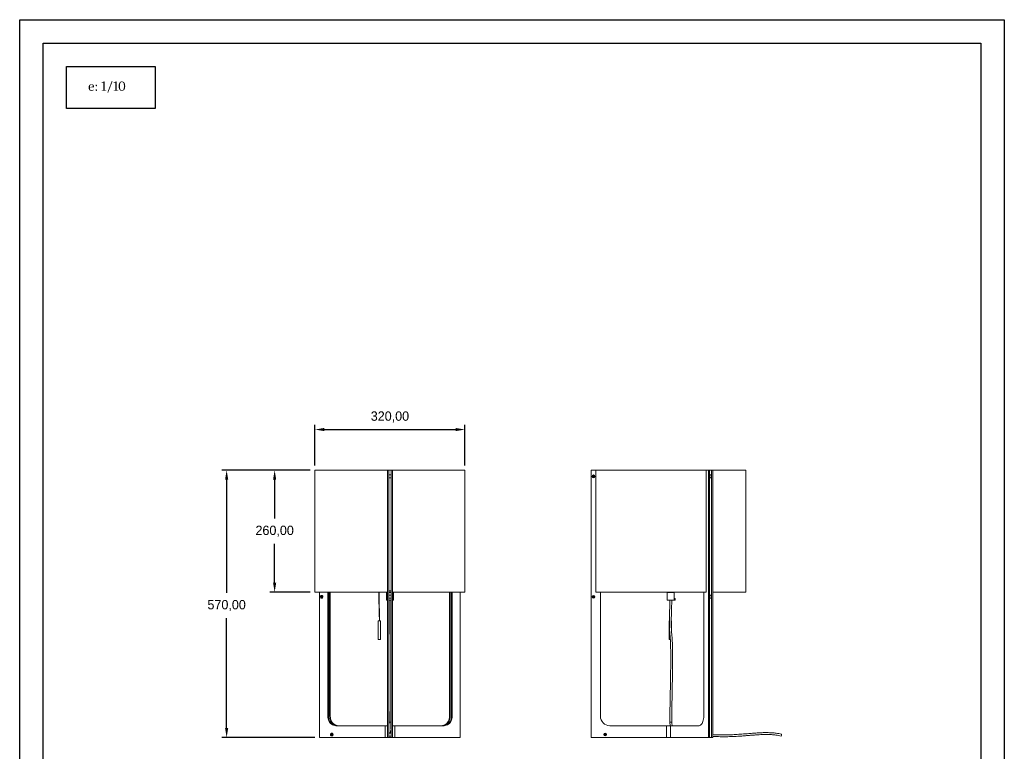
# Model space of a CAD drawing. Header units: millimetres. Extents: x 260 to 470, y -36 to 261.
# Tile 7 of 7: x 260 to 470, y 105 to 261. Entities that reach past the tile are written whole.
import ezdxf

# ---------------------------------------------------------------- set-up
doc = ezdxf.new("R2010")
doc.units = ezdxf.units.MM
doc.header["$PDSIZE"] = -1
doc.dimstyles.new('ISO-25', dxfattribs={"dimtxt": 2.5, "dimasz": 2.5, "dimexe": 1.25, "dimexo": 0.625, "dimtad": 1, "dimtxsty": 'Standard', "dimcen": 2.5, "dimadec": 0, "dimazin": 0, "dimtfac": 1, "dimtmove": 0, "dimatfit": 3, "dimfxl": 1, "dimarcsym": 0})

# ---------------------------------------------------------------- blocks, each defined once
blk = doc.blocks.new('*D1')
at = {"color": 0, "lineweight": -2, "transparency": 16777216}
for p, q in [((322.53, 165.51), (322.53, 174.2)), ((324.53, 173.2), (352.53, 173.2)), ((354.53, 165.51), (354.53, 174.2))]:
    blk.add_line(p, q, dxfattribs=at)
at = {"color": 0, "transparency": 16777216}
for points in [[(324.53, 173.54), (324.53, 172.87), (322.53, 173.2)], [(352.53, 173.54), (352.53, 172.87), (354.53, 173.2)]]:
    blk.add_solid(points, dxfattribs=at)
at = {"layer": 'Defpoints', "color": 0, "transparency": 16777216}
for p in [(354.53, 173.2), (322.53, 164.51), (354.53, 164.51)]:
    blk.add_point(p, dxfattribs=at)
at = {"color": 0, "transparency": 16777216, "insert": (338.53, 175.89), "char_height": 2, "attachment_point": 5}
blk.add_mtext('320,00', dxfattribs=at)
blk = doc.blocks.new('*D2')
at = {"color": 0, "lineweight": -2, "transparency": 16777216}
for p, q in [((321.53, 164.51), (312.94, 164.51)), ((313.94, 162.51), (313.94, 154.2)), ((313.94, 140.51), (313.94, 148.82)), ((321.53, 138.51), (312.94, 138.51))]:
    blk.add_line(p, q, dxfattribs=at)
at = {"color": 0, "transparency": 16777216}
for points in [[(313.6, 162.51), (314.27, 162.51), (313.94, 164.51)], [(313.6, 140.51), (314.27, 140.51), (313.94, 138.51)]]:
    blk.add_solid(points, dxfattribs=at)
at = {"layer": 'Defpoints', "color": 0, "transparency": 16777216}
for p in [(322.53, 164.51), (313.94, 138.51), (322.53, 138.51)]:
    blk.add_point(p, dxfattribs=at)
at = {"color": 0, "transparency": 16777216, "insert": (313.94, 151.51), "char_height": 2, "attachment_point": 5}
blk.add_mtext('260,00', dxfattribs=at)
blk = doc.blocks.new('*D3')
at = {"color": 0, "lineweight": -2, "transparency": 16777216}
for p, q in [((321.53, 164.51), (302.7, 164.51)), ((303.7, 162.51), (303.7, 138.34)), ((303.7, 109.51), (303.7, 132.96)), ((322.53, 107.51), (302.7, 107.51))]:
    blk.add_line(p, q, dxfattribs=at)
at = {"color": 0, "transparency": 16777216}
for points in [[(303.37, 162.51), (304.04, 162.51), (303.7, 164.51)], [(303.37, 109.51), (304.04, 109.51), (303.7, 107.51)]]:
    blk.add_solid(points, dxfattribs=at)
at = {"layer": 'Defpoints', "color": 0, "transparency": 16777216}
for p in [(322.53, 164.51), (303.7, 107.51), (323.53, 107.51)]:
    blk.add_point(p, dxfattribs=at)
at = {"color": 0, "transparency": 16777216, "insert": (303.7, 135.65), "char_height": 2, "attachment_point": 5}
blk.add_mtext('570,00', dxfattribs=at)

msp = doc.modelspace()

# ---------------------------------------------------------------- linework, layer by layer
for p, q in [((259.5633, 260.6603), (469.5633, 260.6603)), ((259.5633, -36.3397), (259.5633, 260.6603)), ((469.5633, 260.6603), (469.5633, -36.3397))]:
    msp.add_line(p, q)
at = {"color": 251}
for p, q in [((264.5633, 255.6603), (464.5633, 255.6603)), ((264.5633, -31.3397), (264.5633, 255.6603)), ((464.5633, 255.6603), (464.5633, -31.3397))]:
    msp.add_line(p, q, dxfattribs=at)
at = {"color": 7, "linetype": 'Continuous', "lineweight": 15}
for p, q in [((322.5309, 164.5127), (322.5309, 138.5127)), ((337.9809, 164.5127), (322.5309, 164.5127)), ((337.9809, 164.5127), (337.9809, 107.5127)), ((337.9809, 164.5127), (338.2809, 164.5127)), ((338.7809, 164.5127), (338.2809, 164.5127)), ((338.2809, 164.5127), (338.2809, 107.5127)), ((338.7809, 164.5127), (338.7809, 107.5127)), ((338.7809, 164.5127), (339.0809, 164.5127)), ((354.5309, 164.5127), (339.0809, 164.5127)), ((339.0809, 164.5127), (339.0809, 107.5127)), ((354.5309, 138.5127), (354.5309, 164.5127)), ((381.4307, 164.5127), (381.4307, 107.5127)), ((381.4307, 164.5127), (382.4307, 164.5127)), ((405.9544, 164.5127), (382.4307, 164.5127)), ((382.4307, 164.5127), (382.4307, 138.5127)), ((405.9544, 138.5127), (405.9544, 164.5127)), ((405.9544, 164.5127), (406.4544, 164.5127)), ((406.4544, 164.5127), (406.4544, 107.5127)), ((406.4544, 164.5127), (406.7142, 164.5127)), ((406.7142, 164.5127), (407.1473, 164.5127)), ((406.7142, 164.5127), (406.7142, 107.5127)), ((407.1473, 164.5127), (407.1473, 107.5127)), ((407.1473, 164.5127), (407.4071, 164.5127)), ((407.4071, 164.5127), (407.4071, 107.5127)), ((414.4307, 164.5127), (407.4071, 164.5127)), ((414.4307, 138.5127), (414.4307, 164.5127)), ((338.7809, 163.5377), (338.2809, 163.5377)), ((338.2809, 162.8877), (338.7809, 162.8877)), ((381.873, 163.3127), (381.8153, 163.2127)), ((381.8153, 163.2127), (381.873, 163.1127)), ((381.9885, 163.3127), (381.873, 163.3127)), ((381.873, 163.1127), (381.9885, 163.1127)), ((382.0462, 163.2127), (381.9885, 163.3127)), ((381.9885, 163.1127), (382.0462, 163.2127)), ((406.8972, 163.5377), (406.7142, 163.5377)), ((406.7142, 162.8877), (406.8972, 162.8877)), ((338.2809, 138.8127), (338.7809, 138.8127)), ((382.4307, 138.8127), (382.4395, 138.8127)), ((337.9809, 138.5127), (322.5309, 138.5127)), ((323.5335, 138.5127), (323.5335, 107.5127)), ((323.9165, 137.6127), (323.8665, 137.5127)), ((323.8665, 137.5127), (323.9165, 137.4127)), ((323.8915, 137.5127), (323.8665, 137.5127)), ((323.9415, 137.6127), (323.8915, 137.5127)), ((323.8915, 137.5127), (323.9415, 137.4127)), ((324.0165, 137.6127), (323.9165, 137.6127)), ((323.9165, 137.4127), (324.0165, 137.4127)), ((323.9712, 137.8126), (323.9665, 137.8126)), ((323.9665, 137.2127), (323.9712, 137.2127)), ((324.0665, 137.5127), (324.0165, 137.6127)), ((324.0165, 137.4127), (324.0665, 137.5127)), ((325.2655, 138.5127), (325.2655, 112.0127)), ((325.4155, 138.5127), (325.4155, 112.0127)), ((325.6655, 112.0127), (325.6655, 138.5127)), ((325.8155, 112.0127), (325.8155, 138.5127)), ((337.7809, 138.4627), (337.7809, 136.7627)), ((337.7809, 138.4627), (337.9809, 138.4627)), ((337.7809, 136.7627), (337.9809, 136.7627)), ((338.2809, 138.5127), (338.7809, 138.5127)), ((338.2809, 138.4627), (338.7809, 138.4627)), ((338.7809, 137.8377), (338.2809, 137.8377)), ((338.2809, 137.1877), (338.7809, 137.1877)), ((338.2809, 136.7627), (338.7809, 136.7627)), ((338.3821, 138.5127), (338.3821, 138.4627)), ((338.6797, 138.4627), (338.6797, 138.5127)), ((354.5309, 138.5127), (339.0809, 138.5127)), ((339.0809, 138.4627), (339.2809, 138.4627)), ((339.0809, 136.7627), (339.2809, 136.7627)), ((339.2809, 136.7627), (339.2809, 138.4627)), ((351.2463, 138.5127), (351.2463, 112.0127)), ((351.3963, 138.5127), (351.3963, 112.0127)), ((351.6463, 112.0127), (351.6463, 138.5127)), ((351.7963, 112.0127), (351.7963, 138.5127)), ((353.5283, 138.5127), (353.5283, 107.5127)), ((381.873, 137.6127), (381.8153, 137.5127)), ((381.8153, 137.5127), (381.873, 137.4127)), ((381.9885, 137.6127), (381.873, 137.6127)), ((381.873, 137.4127), (381.9885, 137.4127)), ((382.0462, 137.5127), (381.9885, 137.6127)), ((381.9885, 137.4127), (382.0462, 137.5127)), ((382.4307, 138.5127), (382.4402, 138.5127)), ((405.9544, 138.5127), (382.4402, 138.5127)), ((383.4307, 138.5127), (383.4307, 112.0127)), ((397.6807, 138.4627), (397.6807, 136.7627)), ((397.6807, 138.4627), (399.1807, 138.4627)), ((397.6807, 136.7627), (399.1807, 136.7627)), ((398.2717, 138.5127), (398.2716, 138.4627)), ((398.2819, 138.5127), (398.2819, 138.4627)), ((398.5796, 138.4627), (398.5796, 138.5127)), ((399.1807, 137.1138), (399.1807, 138.4627)), ((399.3293, 137.1206), (399.1807, 137.1206)), ((399.1807, 136.7627), (399.1807, 136.8283)), ((399.1807, 136.8206), (399.3293, 136.8206)), ((405.4544, 112.0127), (405.4544, 138.5127)), ((405.9497, 138.5127), (405.9544, 138.5127)), ((406.8972, 137.8377), (406.7142, 137.8377)), ((406.7142, 137.1877), (406.8972, 137.1877)), ((414.4307, 138.5127), (407.4071, 138.5127)), ((336.0503, 132.3891), (336.0503, 128.3891)), ((336.0503, 132.3891), (336.5503, 132.3891)), ((336.5503, 128.3891), (336.5503, 132.3891)), ((398.0525, 132.3891), (398.0525, 128.3891)), ((398.0525, 132.3891), (398.1225, 132.3891)), ((398.5286, 132.3891), (398.5525, 132.3891)), ((398.5525, 130.7142), (398.5525, 132.3891)), ((336.0503, 128.3891), (336.5503, 128.3891)), ((398.0525, 128.3891), (398.3328, 128.3891)), ((325.4155, 112.0127), (325.2655, 112.0127)), ((325.6655, 112.0127), (325.8155, 112.0127)), ((351.3963, 112.0127), (351.2463, 112.0127)), ((351.6463, 112.0127), (351.7963, 112.0127)), ((326.9976, 110.0127), (337.4809, 110.0127)), ((337.4809, 110.0127), (337.4809, 107.5127)), ((337.9809, 110.0127), (337.4809, 110.0127)), ((338.3244, 110.0127), (338.2809, 110.0127)), ((338.7809, 110.0127), (338.7268, 110.0127)), ((339.5809, 110.0127), (339.0809, 110.0127)), ((339.5809, 110.0127), (339.5809, 107.5127)), ((339.5809, 110.0127), (350.0642, 110.0127)), ((385.4307, 110.0127), (397.5359, 110.0127)), ((397.5359, 110.0127), (397.5359, 107.5127)), ((398.4019, 110.0127), (397.5359, 110.0127)), ((398.4019, 110.0127), (398.4019, 107.5127)), ((398.4019, 110.0127), (404.4544, 110.0127)), ((323.5335, 107.5127), (337.4809, 107.5127)), ((326.0815, 108.2127), (326.0315, 108.1127)), ((326.0315, 108.1127), (326.0815, 108.0127)), ((326.0565, 108.1127), (326.0315, 108.1127)), ((326.1065, 108.2127), (326.0565, 108.1127)), ((326.0565, 108.1127), (326.1065, 108.0127)), ((326.1815, 108.2127), (326.0815, 108.2127)), ((326.0815, 108.0127), (326.1815, 108.0127)), ((326.1363, 108.4126), (326.1315, 108.4126)), ((326.1315, 107.8127), (326.1363, 107.8127)), ((326.2315, 108.1127), (326.1815, 108.2127)), ((326.1815, 108.0127), (326.2315, 108.1127)), ((337.4809, 107.5127), (337.9809, 107.5127)), ((337.9809, 107.5127), (338.2809, 107.5127)), ((338.7809, 108.4377), (338.2809, 108.4377)), ((338.2809, 107.7877), (338.7809, 107.7877)), ((338.2809, 107.5127), (338.7809, 107.5127)), ((338.7809, 107.5127), (339.0809, 107.5127)), ((339.0809, 107.5127), (339.5809, 107.5127)), ((339.5809, 107.5127), (353.5283, 107.5127)), ((381.4307, 107.5127), (397.5359, 107.5127)), ((384.373, 108.2127), (384.3153, 108.1127)), ((384.3153, 108.1127), (384.373, 108.0127)), ((384.4885, 108.2127), (384.373, 108.2127)), ((384.373, 108.0127), (384.4885, 108.0127)), ((384.5462, 108.1127), (384.4885, 108.2127)), ((384.4885, 108.0127), (384.5462, 108.1127)), ((397.5359, 107.5127), (398.4019, 107.5127)), ((398.4019, 107.5127), (406.4544, 107.5127)), ((406.4544, 107.5127), (406.7142, 107.5127)), ((406.7142, 107.5127), (407.1473, 107.5127)), ((407.1473, 107.5127), (407.4071, 107.5127))]:
    msp.add_line(p, q, dxfattribs=at)
at = {"color": 8, "linetype": 'Continuous', "lineweight": 15}
for p, q in [((338.5424, 110.7627), (338.3309, 110.7627)), ((338.7309, 110.7627), (338.5424, 110.7627)), ((398.6307, 110.7627), (398.2311, 110.7627))]:
    msp.add_line(p, q, dxfattribs=at)
at = {"color": 8}
msp.add_lwpolyline([(269.5633, 250.6603), (288.4821, 250.6603), (288.4821, 241.7137), (269.5633, 241.7137)], close=True, dxfattribs=at)
at = {"color": 7, "linetype": 'Continuous', "lineweight": 15, "flags": 128}
for points in [[(407.0597, 163.2127), (407.0509, 163.3182), (407.0255, 163.4123), (406.9861, 163.4848), (406.9371, 163.5277), (406.8972, 163.5377)], [(406.8972, 162.8877), (406.9371, 162.8976), (406.9861, 162.9406), (407.0255, 163.0131), (407.0509, 163.1072), (407.0597, 163.2127)], [(324.2262, 137.5127), (324.2106, 137.6153), (324.1655, 137.7055), (324.0964, 137.7724), (324.0116, 137.8081), (323.9214, 137.8081), (323.8366, 137.7724), (323.7675, 137.7055), (323.7224, 137.6153), (323.7067, 137.5127), (323.7224, 137.4101), (323.7675, 137.3199), (323.8366, 137.2529), (323.9214, 137.2173), (324.0116, 137.2173), (324.0964, 137.2529), (324.1655, 137.3199), (324.2106, 137.4101), (324.2262, 137.5127)], [(324.2263, 137.5127), (324.2106, 137.6153), (324.1655, 137.7055), (324.0964, 137.7725), (324.0116, 137.8081), (323.9214, 137.8081), (323.8366, 137.7725), (323.7674, 137.7055), (323.7223, 137.6153), (323.7067, 137.5127), (323.7223, 137.4101), (323.7674, 137.3198), (323.8366, 137.2529), (323.9214, 137.2172), (324.0116, 137.2172), (324.0964, 137.2529), (324.1655, 137.3198), (324.2106, 137.4101), (324.2263, 137.5127)], [(407.0597, 137.5127), (407.0509, 137.6182), (407.0255, 137.7123), (406.9861, 137.7848), (406.9371, 137.8277), (406.8972, 137.8377)], [(406.8972, 137.1877), (406.9371, 137.1976), (406.9861, 137.2406), (407.0255, 137.3131), (407.0509, 137.4072), (407.0597, 137.5127)], [(325.2655, 112.0127), (325.2831, 111.7281), (325.3357, 111.4492), (325.422, 111.1818), (325.5405, 110.9314), (325.6886, 110.703), (325.8633, 110.5012), (326.0611, 110.3302), (326.278, 110.1934), (326.5096, 110.0937), (326.7511, 110.033), (326.9976, 110.0127)], [(325.4155, 112.0127), (325.4331, 111.7281), (325.4857, 111.4492), (325.572, 111.1818), (325.6905, 110.9314), (325.8386, 110.703), (326.0133, 110.5012), (326.2111, 110.3302), (326.428, 110.1934), (326.6596, 110.0937), (326.9011, 110.033), (327.1476, 110.0127)], [(327.3976, 110.0127), (327.1511, 110.033), (326.9096, 110.0937), (326.678, 110.1934), (326.4611, 110.3302), (326.2633, 110.5012), (326.0886, 110.703), (325.9405, 110.9314), (325.822, 111.1818), (325.7357, 111.4492), (325.6831, 111.7281), (325.6655, 112.0127)], [(327.5476, 110.0127), (327.3011, 110.033), (327.0596, 110.0937), (326.828, 110.1934), (326.6111, 110.3302), (326.4133, 110.5012), (326.2386, 110.703), (326.0905, 110.9314), (325.972, 111.1818), (325.8857, 111.4492), (325.8331, 111.7281), (325.8155, 112.0127)], [(351.2463, 112.0127), (351.2286, 111.7281), (351.1761, 111.4492), (351.0897, 111.1818), (350.9713, 110.9314), (350.8232, 110.703), (350.6485, 110.5012), (350.4506, 110.3302), (350.2337, 110.1934), (350.0022, 110.0937), (349.7607, 110.033), (349.5142, 110.0127)], [(351.3963, 112.0127), (351.3786, 111.7281), (351.3261, 111.4492), (351.2397, 111.1818), (351.1213, 110.9314), (350.9732, 110.703), (350.7985, 110.5012), (350.6006, 110.3302), (350.3837, 110.1934), (350.1522, 110.0937), (349.9107, 110.033), (349.6642, 110.0127)], [(349.9142, 110.0127), (350.1607, 110.033), (350.4022, 110.0937), (350.6337, 110.1934), (350.8506, 110.3302), (351.0485, 110.5012), (351.2232, 110.703), (351.3713, 110.9314), (351.4897, 111.1818), (351.5761, 111.4492), (351.6286, 111.7281), (351.6463, 112.0127)], [(350.0642, 110.0127), (350.3107, 110.033), (350.5522, 110.0937), (350.7837, 110.1934), (351.0006, 110.3302), (351.1985, 110.5012), (351.3732, 110.703), (351.5213, 110.9314), (351.6397, 111.1818), (351.7261, 111.4492), (351.7786, 111.7281), (351.7963, 112.0127)], [(404.4544, 110.0127), (404.5967, 110.033), (404.7362, 110.0937), (404.8698, 110.1934), (404.9951, 110.3302), (405.1093, 110.5012), (405.2102, 110.703), (405.2957, 110.9314), (405.3641, 111.1818), (405.4139, 111.4492), (405.4443, 111.7281), (405.4544, 112.0127)], [(326.3913, 108.1127), (326.3757, 108.2153), (326.3306, 108.3055), (326.2614, 108.3725), (326.1766, 108.4081), (326.0864, 108.4081), (326.0016, 108.3725), (325.9325, 108.3055), (325.8874, 108.2153), (325.8717, 108.1127), (325.8874, 108.0101), (325.9325, 107.9198), (326.0016, 107.8529), (326.0864, 107.8172), (326.1766, 107.8172), (326.2614, 107.8529), (326.3306, 107.9198), (326.3757, 108.0101), (326.3913, 108.1127)], [(326.3913, 108.1127), (326.3756, 108.2153), (326.3305, 108.3055), (326.2614, 108.3724), (326.1766, 108.4081), (326.0864, 108.4081), (326.0017, 108.3724), (325.9325, 108.3055), (325.8874, 108.2153), (325.8718, 108.1127), (325.8874, 108.0101), (325.9325, 107.9199), (326.0017, 107.8529), (326.0864, 107.8173), (326.1766, 107.8173), (326.2614, 107.8529), (326.3305, 107.9199), (326.3756, 108.0101), (326.3913, 108.1127)]]:
    msp.add_lwpolyline(points, dxfattribs=at)
at = {"color": 7, "linetype": 'Continuous', "lineweight": 15}
for centre in [(381.9307, 163.2127), (381.9307, 163.2127), (381.9307, 137.5127), (381.9307, 137.5127), (384.4307, 108.1127), (384.4307, 108.1127)]:
    msp.add_circle(centre, 0.3, dxfattribs=at)
for centre, radius, start, end in [((398.281, 136.9706), 1.0589, 351.856471, 8.143529), ((385.4307, 112.0127), 2, 180, 270), ((420.5992, 108.363), 1.4738, 337.076738, 352.67406)]:
    msp.add_arc(centre, radius, start, end, dxfattribs=at)
for points, knots in [([(336.1735, 138.5127), (336.1706, 138.3367), (336.164, 137.9391), (336.169, 137.3197), (336.1873, 136.1674), (336.2181, 135.1575), (336.2418, 134.2917), (336.2479, 134.0616), (336.2535, 133.8389), (336.2594, 133.5902), (336.266, 133.275), (336.2732, 132.8642), (336.2745, 132.5567), (336.2753, 132.3891)], [0, 0, 0, 0, 0.086191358, 0.194795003, 0.303355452, 0.650686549, 0.689661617, 0.727568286, 0.763465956, 0.798760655, 0.849420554, 0.917902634, 1, 1, 1, 1]), ([(336.3253, 132.3891), (336.3247, 132.5364), (336.3237, 132.8024), (336.3181, 133.1531), (336.3128, 133.4336), (336.3074, 133.6742), (336.2962, 134.1438), (336.2686, 135.0967), (336.2333, 136.6077), (336.1945, 137.8297), (336.2229, 138.4896), (336.2239, 138.5127)], [0, 0, 0, 0, 0.07216248, 0.13025293, 0.1717941, 0.20957978, 0.24813384, 0.40187786, 0.67650093, 0.98868611, 1, 1, 1, 1]), ([(338.3309, 136.7627), (338.331, 136.5448), (338.3311, 136.142), (338.3318, 135.5878), (338.3326, 135.1337), (338.3333, 134.7639), (338.3339, 134.4434), (338.3348, 133.9935), (338.3359, 133.3944), (338.337, 132.6008), (338.3374, 131.7597), (338.3363, 130.8837), (338.333, 130.0265), (338.3283, 129.1959), (338.3247, 128.3812), (338.3225, 127.5543), (338.3211, 126.6791), (338.3202, 125.6635), (338.3199, 124.5319), (338.3201, 123.3298), (338.3206, 122.3598), (338.3212, 121.6269), (338.3216, 121.1205), (338.322, 120.6116), (338.3225, 120.0639), (338.3232, 119.4114), (338.324, 118.6332), (338.325, 117.7253), (338.3261, 116.7168), (338.3273, 115.619), (338.3286, 114.4488), (338.3297, 113.2303), (338.3307, 111.9959), (338.3308, 111.1712), (338.3309, 110.7627)], [0, 0, 0, 0, 0.02513303, 0.04645499, 0.06392513, 0.0775266, 0.08912133, 0.1009168, 0.12944868, 0.15824317, 0.19247567, 0.22645292, 0.25927053, 0.29152053, 0.32270582, 0.35349982, 0.38697238, 0.42368285, 0.47064372, 0.51747863, 0.56232571, 0.58251936, 0.6020037, 0.62074091, 0.64121943, 0.66517917, 0.69599545, 0.73098847, 0.76990724, 0.81233196, 0.8576266, 0.90488694, 0.95288353, 1, 1, 1, 1]), ([(338.7309, 110.7627), (338.7309, 111.0125), (338.7308, 111.4979), (338.7304, 112.1985), (338.73, 112.839), (338.7295, 113.405), (338.7291, 113.9295), (338.7286, 114.4356), (338.728, 114.9543), (338.7272, 115.7724), (338.7259, 116.8954), (338.7239, 118.6945), (338.7216, 120.8702), (338.7202, 122.9253), (338.7199, 124.4787), (338.7201, 125.5354), (338.721, 126.5927), (338.7227, 127.6703), (338.7259, 128.7501), (338.7306, 129.5946), (338.7336, 130.191), (338.735, 130.5491), (338.736, 130.8976), (338.7366, 131.2383), (338.7371, 131.5935), (338.7372, 131.9965), (338.737, 132.5012), (338.7363, 133.1256), (338.735, 133.8769), (338.7333, 134.7405), (338.7314, 135.7148), (338.7311, 136.4014), (338.7309, 136.7627)], [0, 0, 0, 0, 0.02881238, 0.05598685, 0.08079538, 0.10269052, 0.1212697, 0.14129645, 0.16106637, 0.18109714, 0.23566453, 0.29061265, 0.38862406, 0.48663358, 0.52763867, 0.5677834, 0.60850861, 0.64957633, 0.69210851, 0.73318164, 0.74741026, 0.76115325, 0.77456921, 0.78765263, 0.800471, 0.81554477, 0.8341269, 0.85867581, 0.88757019, 0.92081172, 0.95833676, 1, 1, 1, 1]), ([(398.2307, 136.7627), (398.2296, 136.5452), (398.2275, 136.1431), (398.2148, 135.5901), (398.2017, 135.1371), (398.1897, 134.7681), (398.1788, 134.448), (398.1633, 133.9981), (398.1436, 133.3989), (398.1243, 132.6046), (398.1185, 131.7621), (398.137, 130.8842), (398.1932, 130.025), (398.2751, 129.1932), (398.3378, 128.3787), (398.376, 127.5536), (398.4011, 126.6808), (398.4168, 125.6674), (398.4221, 124.537), (398.4179, 123.3348), (398.409, 122.3643), (398.4001, 121.631), (398.3932, 121.1244), (398.3855, 120.6153), (398.3767, 120.0675), (398.3654, 119.415), (398.3512, 118.6368), (398.3337, 117.7289), (398.3139, 116.7204), (398.2925, 115.6224), (398.2707, 114.4518), (398.251, 113.2326), (398.2349, 111.9971), (398.2321, 111.1716), (398.2307, 110.7627)], [0, 0, 0, 0, 0.02508669, 0.04636485, 0.06379438, 0.07735364, 0.08894585, 0.10073995, 0.129272, 0.1580831, 0.19237585, 0.22642968, 0.25933266, 0.29165194, 0.32281895, 0.35354312, 0.38689926, 0.42351413, 0.47043022, 0.51727952, 0.56215685, 0.58236276, 0.60185536, 0.62059619, 0.64108097, 0.66504374, 0.6958601, 0.73085113, 0.76976868, 0.81219736, 0.85750709, 0.90479591, 0.95283334, 1, 1, 1, 1]), ([(398.6307, 110.7627), (398.6313, 111.0124), (398.6323, 111.4976), (398.6385, 112.1978), (398.646, 112.838), (398.6541, 113.4036), (398.6623, 113.9278), (398.6709, 114.4337), (398.6801, 114.9523), (398.6954, 115.7704), (398.7174, 116.8936), (398.7527, 118.6927), (398.7919, 120.8682), (398.8161, 122.8726), (398.8215, 124.3263), (398.8195, 125.2313), (398.8107, 126.1353), (398.7921, 127.0505), (398.7598, 127.9812), (398.7025, 128.9111), (398.6315, 129.652), (398.5843, 130.1964), (398.5595, 130.5533), (398.5422, 130.9004), (398.5306, 131.2393), (398.5235, 131.5922), (398.5207, 131.9923), (398.5238, 132.4938), (398.536, 133.1157), (398.5588, 133.8661), (398.5889, 134.7311), (398.6213, 135.7093), (398.6275, 136.3993), (398.6307, 136.7627)], [0, 0, 0, 0, 0.028798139, 0.055960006, 0.080756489, 0.10263887, 0.121203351, 0.141220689, 0.160990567, 0.181021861, 0.235592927, 0.290546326, 0.388557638, 0.486535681, 0.52172171, 0.556222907, 0.590901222, 0.625987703, 0.66179192, 0.698302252, 0.733415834, 0.74762568, 0.761323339, 0.774679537, 0.787695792, 0.800436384, 0.815383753, 0.833836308, 0.858273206, 0.887124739, 0.920416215, 0.95809644, 1, 1, 1, 1]), ([(399.1807, 137.1138), (399.1807, 137.1137), (399.1812, 137.1113), (399.1793, 137.0916), (399.1763, 137.0563), (399.1735, 137.0129), (399.1731, 136.9833), (399.173, 136.9706)], [0, 0, 0, 0, 0.01567265, 0.27414952, 0.53682141, 0.80219525, 1, 1, 1, 1]), ([(399.173, 136.9706), (399.1732, 136.9539), (399.1737, 136.9205), (399.1769, 136.8764), (399.1801, 136.843), (399.1804, 136.8329), (399.1805, 136.8283)], [0, 0, 0, 0, 0.260557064, 0.520969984, 0.784686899, 1, 1, 1, 1]), ([(338.3309, 110.7627), (338.3308, 110.7118), (338.3307, 110.564), (338.3291, 110.3204), (338.3255, 110.0364), (338.3201, 109.7604), (338.3129, 109.4988), (338.3075, 109.3275), (338.3041, 109.2499), (338.304, 109.2489)], [0, 0, 0, 0, 0.09492371, 0.27552743, 0.45616775, 0.63674919, 0.81723353, 0.99756883, 1, 1, 1, 1]), ([(338.7042, 109.2511), (338.7051, 109.2725), (338.7093, 109.3734), (338.7153, 109.5713), (338.722, 109.8414), (338.7268, 110.1233), (338.7298, 110.4071), (338.7308, 110.6215), (338.7309, 110.7384), (338.7309, 110.7627)], [0, 0, 0, 0, 0.04924742, 0.23255415, 0.41563205, 0.59856484, 0.78140759, 0.95460625, 1, 1, 1, 1]), ([(398.2307, 110.7627), (398.2317, 110.7078), (398.2345, 110.5521), (398.2614, 110.2998), (398.3074, 110.1072), (398.3299, 110.0127)], [0, 0, 0, 0, 0.21716624, 0.61592774, 1, 1, 1, 1]), ([(398.749, 110.0127), (398.7408, 110.0355), (398.7013, 110.1466), (398.6607, 110.3552), (398.6334, 110.5837), (398.6314, 110.72), (398.6307, 110.7627)], [0, 0, 0, 0, 0.09541508, 0.46379719, 0.83217376, 1, 1, 1, 1]), ([(338.3631, 109.0066), (338.3508, 108.9996), (338.3161, 108.9795), (338.2947, 108.9451), (338.2809, 108.9229)], [0, 0, 0, 0, 0.35297391, 1, 1, 1, 1]), ([(338.2809, 108.6017), (338.2957, 108.5804), (338.3299, 108.5311), (338.4122, 108.4814), (338.5113, 108.4576), (338.6121, 108.468), (338.7005, 108.5106), (338.7595, 108.5583), (338.7774, 108.5954), (338.7809, 108.6026)], [0, 0, 0, 0, 0.12977531, 0.30045145, 0.46975418, 0.63254608, 0.79364763, 0.95993818, 1, 1, 1, 1]), ([(338.7809, 108.9229), (338.7771, 108.9305), (338.7584, 108.9678), (338.7111, 109.0099), (338.6628, 109.0285), (338.6457, 109.0351)], [0, 0, 0, 0, 0.14020031, 0.69596539, 1, 1, 1, 1]), ([(338.6606, 108.4964), (338.6648, 108.5469), (338.6737, 108.6546), (338.6849, 108.8292), (338.6913, 108.9594), (338.694, 109.0141)], [0, 0, 0, 0, 0.338462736, 0.722655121, 1, 1, 1, 1]), ([(422.061, 108.175), (421.8596, 108.2246), (421.4806, 108.3179), (420.9409, 108.4032), (420.4786, 108.4574), (420.0944, 108.4892), (419.7612, 108.5091), (419.3825, 108.5245), (418.9266, 108.5326), (418.4185, 108.5293), (417.9701, 108.5178), (417.5861, 108.503), (417.2197, 108.4854), (416.8034, 108.4616), (416.3315, 108.4303), (415.8379, 108.394), (415.3081, 108.3522), (414.7669, 108.3079), (414.1907, 108.2604), (413.5975, 108.2131), (412.9523, 108.1655), (412.2717, 108.123), (411.6033, 108.0924), (410.9924, 108.0735), (410.4964, 108.0643), (410.1004, 108.0603), (409.7758, 108.059), (409.434, 108.0596), (409.0341, 108.0627), (408.5547, 108.0695), (408.0038, 108.0814), (407.6134, 108.0915), (407.408, 108.0981), (407.4071, 108.0981)], [0, 0, 0, 0, 0.04232083, 0.07961402, 0.11141327, 0.13730773, 0.15828136, 0.17953754, 0.2146798, 0.25133302, 0.28324268, 0.30623021, 0.32976194, 0.3581174, 0.39133644, 0.4262763, 0.45914638, 0.49979754, 0.53711222, 0.57714716, 0.62127074, 0.66915704, 0.7163424, 0.75782934, 0.79391238, 0.81758621, 0.83867198, 0.86016944, 0.88735203, 0.92029208, 0.95803899, 0.9998161, 1, 1, 1, 1]), ([(407.4071, 107.7007), (407.5606, 107.6952), (407.9508, 107.6812), (408.5914, 107.6689), (409.3108, 107.6594), (409.9902, 107.659), (410.6446, 107.6661), (411.3063, 107.6818), (412.0111, 107.7091), (412.7678, 107.7516), (413.5585, 107.8084), (414.3877, 107.8752), (415.2215, 107.9444), (416.0607, 108.0106), (416.8677, 108.0657), (417.527, 108.1002), (418.0612, 108.1197), (418.5094, 108.1297), (418.9627, 108.1315), (419.3858, 108.1243), (419.7559, 108.1099), (420.1041, 108.0886), (420.4669, 108.0576), (420.8921, 108.007), (421.3986, 107.9265), (421.7607, 107.8372), (421.9565, 107.7889)], [0, 0, 0, 0, 0.03158837, 0.08026822, 0.13170932, 0.17949195, 0.21994342, 0.26624509, 0.31556279, 0.36494574, 0.42203436, 0.47853053, 0.53597403, 0.59402452, 0.65159912, 0.7022605, 0.72975181, 0.76150803, 0.79440349, 0.8229398, 0.84849829, 0.87053334, 0.89465515, 0.92334129, 0.95856616, 1, 1, 1, 1])]:
    msp.add_open_spline(points, degree=3, knots=knots, dxfattribs=at)

# ---------------------------------------------------------------- texts
at = {"insert": (274.1795, 247.4813), "char_height": 2.000005, "width": 31.500079, "attachment_point": 1}
msp.add_mtext('{\\fCambria|b0|i0|c0|p18;e: 1/10}', dxfattribs=at)

# ---------------------------------------------------------------- dimensions: what is measured, and where the dimension line sits
at = {"color": 8}
dim = msp.add_linear_dim(base=(354.5309, 173.204), p1=(322.5309, 164.5127), p2=(354.5309, 164.5127), dimstyle='ISO-25', override={"dimtxt": 2, "dimasz": 2, "dimexe": 1, "dimexo": 1, "dimgap": 1.524, "dimtih": 1, "dimtoh": 1, "dimlfac": 10, "dimzin": 0, "dimadec": 2, "dimtzin": 0}, dxfattribs=at)
dim.commit()
dim.dimension.update_dxf_attribs({"geometry": '*D1', "text_midpoint": (338.5309, 175.8947)})
for base, p2, picture, middle in [((303.7039, 107.5127), (323.5335, 107.5127), '*D3', (303.7039, 135.6459)), ((313.9379, 138.5127), (322.5309, 138.5127), '*D2', (313.9379, 151.5127))]:
    dim = msp.add_linear_dim(base=base, p1=(322.5309, 164.5127), p2=p2, angle=90, dimstyle='ISO-25', override={"dimtxt": 2, "dimasz": 2, "dimexe": 1, "dimexo": 1, "dimgap": 1.524, "dimtih": 1, "dimtoh": 1, "dimlfac": 10, "dimzin": 0, "dimadec": 2, "dimtzin": 0}, dxfattribs=at)
    dim.commit()
    dim.dimension.update_dxf_attribs({"geometry": picture, "text_midpoint": middle, "dimtype": 160})

doc.saveas('drawing.dxf')
